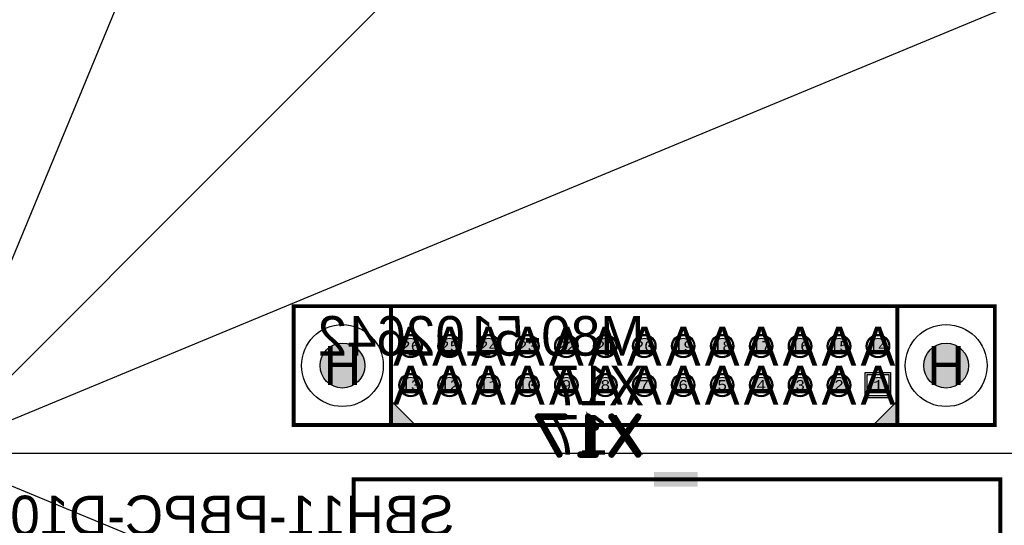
# Model space of a CAD drawing. Extents: x -125 to 125, y -186 to 125.
# Tile 85 of 112: x 4 to 55, y -4 to 22. Entities that reach past the tile are written whole.
import ezdxf
from ezdxf.enums import TextEntityAlignment as Align

# ---------------------------------------------------------------- set-up
doc = ezdxf.new("R2010")
doc.units = 0
doc.header["$MEASUREMENT"] = 0
for name, color, linetype in [('ASSEMBLY_OUTLINES_BTM', 191, 'CONTINUOUS'), ('ASSEMBLY_OUTLINES_TOP', 102, 'CONTINUOUS'), ('ASSEMBLY_PART_NUMBERS_BTM', 191, 'CONTINUOUS'), ('ASSEMBLY_REF_DES_BTM', 191, 'CONTINUOUS'), ('BOARD_OUTLINE', 10, 'CONTINUOUS'), ('DRILL_DRAWING', 21, 'CONTINUOUS'), ('GENERATED_SILKSCREEN_BTM', 255, 'CONTINUOUS'), ('MANUFACTURING_OUTLINES', 10, 'CONTINUOUS'), ('MOUNTING_HOLE_PADS_LAYER14', 150, 'CONTINUOUS'), ('MOUNTING_HOLE_PADS_LAYER15', 230, 'CONTINUOUS'), ('MOUNTING_HOLES_LAYER_BOT17', 42, 'CONTINUOUS'), ('MOUNTING_HOLES_LAYER_TOP', 42, 'CONTINUOUS'), ('PART_HOLES_LAYER_BOTTOM', 30, 'CONTINUOUS'), ('PART_HOLES_LAYER_TOP', 30, 'CONTINUOUS'), ('PART_PADS_LAYER_BOTTOM', 230, 'CONTINUOUS'), ('PART_PADS_LAYER_TOP', 150, 'CONTINUOUS'), ('PIN_NUMBERS_BTM', 8, 'CONTINUOUS'), ('PIN_NUMBERS_TOP', 8, 'CONTINUOUS'), ('PLACEMENT_OUTLINES_BTM', 222, 'CONTINUOUS'), ('PLANE_DATA_LAYER_BOTTOM', 230, 'CONTINUOUS'), ('PLANE_SHAPES_LAYER_BOTTOM', 230, 'CONTINUOUS'), ('PLANE_SHAPES_LAYER_TOP', 150, 'CONTINUOUS'), ('ROUTE_BORDER', 151, 'CONTINUOUS'), ('SILKSCREEN_OUTLINES_BTM', 211, 'CONTINUOUS'), ('SILKSCREEN_REF_DES_BTM', 211, 'CONTINUOUS'), ('SOLDERMASK_PADS_BTM', 12, 'CONTINUOUS'), ('SOLDERMASK_PADS_TOP', 180, 'CONTINUOUS')]:
    doc.layers.add(name, color=color, linetype=linetype)
doc.styles.add('COURIER_NEW', font='cour.ttf')
doc.styles.add('VERIBEST_GERBER_0', font='txt')

msp = doc.modelspace()

# ---------------------------------------------------------------- hatches: boundary and pattern name
at = {"layer": 'ASSEMBLY_OUTLINES_BTM'}
for points in [[(23.5, 1.45), (23.5, 2.7), (24.75, 1.45)], [(49.5, 1.45), (49.5, 2.7), (48.25, 1.45)]]:
    msp.add_hatch(color=256, dxfattribs=at).paths.add_polyline_path(points, flags=0)
at = {"layer": 'GENERATED_SILKSCREEN_BTM'}
for points in [[(24.75, 1.45), (23.5, 1.45), (23.5, 2.7)], [(49.5, 1.45), (48.25, 1.45), (49.5, 2.7)]]:
    msp.add_hatch(color=256, dxfattribs=at).paths.add_polyline_path(points, flags=0)
at = {"layer": 'MOUNTING_HOLES_LAYER_BOT17'}
h = msp.add_hatch(color=256, dxfattribs=at)
edge = h.paths.add_edge_path()
edge.add_arc((21, 4.5), 1.15, 0, 360)
h = msp.add_hatch(color=256, dxfattribs=at)
edge = h.paths.add_edge_path()
edge.add_arc((52, 4.5), 1.15, 0, 360)
at = {"layer": 'MOUNTING_HOLES_LAYER_TOP'}
h = msp.add_hatch(color=256, dxfattribs=at)
edge = h.paths.add_edge_path()
edge.add_arc((21, 4.5), 1.15, 0, 360)
h = msp.add_hatch(color=256, dxfattribs=at)
edge = h.paths.add_edge_path()
edge.add_arc((52, 4.5), 1.15, 0, 360)
at = {"layer": 'PART_HOLES_LAYER_BOTTOM'}
h = msp.add_hatch(color=256, dxfattribs=at)
edge = h.paths.add_edge_path()
edge.add_arc((24.5, 5.5), 0.4, 0, 360)
h = msp.add_hatch(color=256, dxfattribs=at)
edge = h.paths.add_edge_path()
edge.add_arc((26.5, 5.5), 0.4, 0, 360)
h = msp.add_hatch(color=256, dxfattribs=at)
edge = h.paths.add_edge_path()
edge.add_arc((28.5, 5.5), 0.4, 0, 360)
h = msp.add_hatch(color=256, dxfattribs=at)
edge = h.paths.add_edge_path()
edge.add_arc((30.5, 5.5), 0.4, 0, 360)
h = msp.add_hatch(color=256, dxfattribs=at)
edge = h.paths.add_edge_path()
edge.add_arc((32.5, 5.5), 0.4, 0, 360)
h = msp.add_hatch(color=256, dxfattribs=at)
edge = h.paths.add_edge_path()
edge.add_arc((34.5, 5.5), 0.4, 0, 360)
h = msp.add_hatch(color=256, dxfattribs=at)
edge = h.paths.add_edge_path()
edge.add_arc((36.5, 5.5), 0.4, 0, 360)
h = msp.add_hatch(color=256, dxfattribs=at)
edge = h.paths.add_edge_path()
edge.add_arc((38.5, 5.5), 0.4, 0, 360)
h = msp.add_hatch(color=256, dxfattribs=at)
edge = h.paths.add_edge_path()
edge.add_arc((40.5, 5.5), 0.4, 0, 360)
h = msp.add_hatch(color=256, dxfattribs=at)
edge = h.paths.add_edge_path()
edge.add_arc((42.5, 5.5), 0.4, 0, 360)
h = msp.add_hatch(color=256, dxfattribs=at)
edge = h.paths.add_edge_path()
edge.add_arc((44.5, 5.5), 0.4, 0, 360)
h = msp.add_hatch(color=256, dxfattribs=at)
edge = h.paths.add_edge_path()
edge.add_arc((46.5, 5.5), 0.4, 0, 360)
h = msp.add_hatch(color=256, dxfattribs=at)
edge = h.paths.add_edge_path()
edge.add_arc((48.5, 5.5), 0.4, 0, 360)
h = msp.add_hatch(color=256, dxfattribs=at)
edge = h.paths.add_edge_path()
edge.add_arc((24.5, 3.5), 0.4, 0, 360)
h = msp.add_hatch(color=256, dxfattribs=at)
edge = h.paths.add_edge_path()
edge.add_arc((26.5, 3.5), 0.4, 0, 360)
h = msp.add_hatch(color=256, dxfattribs=at)
edge = h.paths.add_edge_path()
edge.add_arc((28.5, 3.5), 0.4, 0, 360)
h = msp.add_hatch(color=256, dxfattribs=at)
edge = h.paths.add_edge_path()
edge.add_arc((30.5, 3.5), 0.4, 0, 360)
h = msp.add_hatch(color=256, dxfattribs=at)
edge = h.paths.add_edge_path()
edge.add_arc((32.5, 3.5), 0.4, 0, 360)
h = msp.add_hatch(color=256, dxfattribs=at)
edge = h.paths.add_edge_path()
edge.add_arc((34.5, 3.5), 0.4, 0, 360)
h = msp.add_hatch(color=256, dxfattribs=at)
edge = h.paths.add_edge_path()
edge.add_arc((36.5, 3.5), 0.4, 0, 360)
h = msp.add_hatch(color=256, dxfattribs=at)
edge = h.paths.add_edge_path()
edge.add_arc((38.5, 3.5), 0.4, 0, 360)
h = msp.add_hatch(color=256, dxfattribs=at)
edge = h.paths.add_edge_path()
edge.add_arc((40.5, 3.5), 0.4, 0, 360)
h = msp.add_hatch(color=256, dxfattribs=at)
edge = h.paths.add_edge_path()
edge.add_arc((42.5, 3.5), 0.4, 0, 360)
h = msp.add_hatch(color=256, dxfattribs=at)
edge = h.paths.add_edge_path()
edge.add_arc((44.5, 3.5), 0.4, 0, 360)
h = msp.add_hatch(color=256, dxfattribs=at)
edge = h.paths.add_edge_path()
edge.add_arc((46.5, 3.5), 0.4, 0, 360)
h = msp.add_hatch(color=256, dxfattribs=at)
edge = h.paths.add_edge_path()
edge.add_arc((48.5, 3.5), 0.4, 0, 360)
at = {"layer": 'PART_HOLES_LAYER_TOP'}
h = msp.add_hatch(color=256, dxfattribs=at)
edge = h.paths.add_edge_path()
edge.add_arc((24.5, 5.5), 0.4, 0, 360)
h = msp.add_hatch(color=256, dxfattribs=at)
edge = h.paths.add_edge_path()
edge.add_arc((26.5, 5.5), 0.4, 0, 360)
h = msp.add_hatch(color=256, dxfattribs=at)
edge = h.paths.add_edge_path()
edge.add_arc((28.5, 5.5), 0.4, 0, 360)
h = msp.add_hatch(color=256, dxfattribs=at)
edge = h.paths.add_edge_path()
edge.add_arc((30.5, 5.5), 0.4, 0, 360)
h = msp.add_hatch(color=256, dxfattribs=at)
edge = h.paths.add_edge_path()
edge.add_arc((32.5, 5.5), 0.4, 0, 360)
h = msp.add_hatch(color=256, dxfattribs=at)
edge = h.paths.add_edge_path()
edge.add_arc((34.5, 5.5), 0.4, 0, 360)
h = msp.add_hatch(color=256, dxfattribs=at)
edge = h.paths.add_edge_path()
edge.add_arc((36.5, 5.5), 0.4, 0, 360)
h = msp.add_hatch(color=256, dxfattribs=at)
edge = h.paths.add_edge_path()
edge.add_arc((38.5, 5.5), 0.4, 0, 360)
h = msp.add_hatch(color=256, dxfattribs=at)
edge = h.paths.add_edge_path()
edge.add_arc((40.5, 5.5), 0.4, 0, 360)
h = msp.add_hatch(color=256, dxfattribs=at)
edge = h.paths.add_edge_path()
edge.add_arc((42.5, 5.5), 0.4, 0, 360)
h = msp.add_hatch(color=256, dxfattribs=at)
edge = h.paths.add_edge_path()
edge.add_arc((44.5, 5.5), 0.4, 0, 360)
h = msp.add_hatch(color=256, dxfattribs=at)
edge = h.paths.add_edge_path()
edge.add_arc((46.5, 5.5), 0.4, 0, 360)
h = msp.add_hatch(color=256, dxfattribs=at)
edge = h.paths.add_edge_path()
edge.add_arc((48.5, 5.5), 0.4, 0, 360)
h = msp.add_hatch(color=256, dxfattribs=at)
edge = h.paths.add_edge_path()
edge.add_arc((24.5, 3.5), 0.4, 0, 360)
h = msp.add_hatch(color=256, dxfattribs=at)
edge = h.paths.add_edge_path()
edge.add_arc((26.5, 3.5), 0.4, 0, 360)
h = msp.add_hatch(color=256, dxfattribs=at)
edge = h.paths.add_edge_path()
edge.add_arc((28.5, 3.5), 0.4, 0, 360)
h = msp.add_hatch(color=256, dxfattribs=at)
edge = h.paths.add_edge_path()
edge.add_arc((30.5, 3.5), 0.4, 0, 360)
h = msp.add_hatch(color=256, dxfattribs=at)
edge = h.paths.add_edge_path()
edge.add_arc((32.5, 3.5), 0.4, 0, 360)
h = msp.add_hatch(color=256, dxfattribs=at)
edge = h.paths.add_edge_path()
edge.add_arc((34.5, 3.5), 0.4, 0, 360)
h = msp.add_hatch(color=256, dxfattribs=at)
edge = h.paths.add_edge_path()
edge.add_arc((36.5, 3.5), 0.4, 0, 360)
h = msp.add_hatch(color=256, dxfattribs=at)
edge = h.paths.add_edge_path()
edge.add_arc((38.5, 3.5), 0.4, 0, 360)
h = msp.add_hatch(color=256, dxfattribs=at)
edge = h.paths.add_edge_path()
edge.add_arc((40.5, 3.5), 0.4, 0, 360)
h = msp.add_hatch(color=256, dxfattribs=at)
edge = h.paths.add_edge_path()
edge.add_arc((42.5, 3.5), 0.4, 0, 360)
h = msp.add_hatch(color=256, dxfattribs=at)
edge = h.paths.add_edge_path()
edge.add_arc((44.5, 3.5), 0.4, 0, 360)
h = msp.add_hatch(color=256, dxfattribs=at)
edge = h.paths.add_edge_path()
edge.add_arc((46.5, 3.5), 0.4, 0, 360)
h = msp.add_hatch(color=256, dxfattribs=at)
edge = h.paths.add_edge_path()
edge.add_arc((48.5, 3.5), 0.4, 0, 360)
at = {"layer": 'PLANE_DATA_LAYER_BOTTOM'}
h = msp.add_hatch(color=256, dxfattribs=at)
h.paths.add_polyline_path([(-96.5, 0, -1), (96.5, 0, -1)], flags=0)
h.paths.add_polyline_path([(-92.5, 0, -1), (92.5, 0, -1)], flags=0)
at = {"layer": 'PLANE_SHAPES_LAYER_BOTTOM'}
h = msp.add_hatch(color=256, dxfattribs=at)
h.paths.add_polyline_path([(-96.5, 0, -1), (96.5, 0, -1)], flags=0)
h.paths.add_polyline_path([(-92.5, 0, -1), (92.5, 0, -1)], flags=0)
at = {"layer": 'PLANE_SHAPES_LAYER_TOP'}
h = msp.add_hatch(color=256, dxfattribs=at)
h.paths.add_polyline_path([(-96.56345, 0, -1), (96.56345, 0, -1)], flags=0)
h.paths.add_polyline_path([(-92.5, 0, -1), (92.5, 0, -1)], flags=0)
at = {"layer": 'SILKSCREEN_OUTLINES_BTM'}
for points in [[(23.5, 1.45), (23.5, 2.7), (24.75, 1.45)], [(49.5, 1.45), (49.5, 2.7), (48.25, 1.45)]]:
    msp.add_hatch(color=256, dxfattribs=at).paths.add_polyline_path(points, flags=0)

# ---------------------------------------------------------------- linework, layer by layer
at = {"layer": 'ASSEMBLY_OUTLINES_BTM', "const_width": 0.2}
for points in [[(18.5, 1.45), (18.5, 7.55), (54.5, 7.55), (54.5, 1.45)], [(23.5, 1.45), (23.5, 7.55), (49.5, 7.55), (49.5, 1.45)], [(21.58, -10.63), (21.58, -1.33), (54.78, -1.33), (54.78, -10.63)]]:
    msp.add_lwpolyline(points, close=True, dxfattribs=at)
at = {"layer": 'ASSEMBLY_OUTLINES_BTM'}
for points in [[(23.5, 1.45), (23.5, 2.7), (24.75, 1.45)], [(49.5, 1.45), (49.5, 2.7), (48.25, 1.45)]]:
    msp.add_lwpolyline(points, close=True, dxfattribs=at)
msp.add_solid([(37, -1.71), (39.25, -1.71), (37, -0.96), (39.25, -0.96)], dxfattribs=at)
at = {"layer": 'ASSEMBLY_OUTLINES_TOP'}
for points in [[(-36.75, -88.5), (39.786686, 96.275907)], [(-70.5, -70.5), (70.921356, 70.921356)], [(90.5, -37.5), (-94.275907, 39.036686)], [(-92.5, -38.25), (92.275907, 38.286686)], [(-100, 0), (100, 0)]]:
    msp.add_lwpolyline(points, dxfattribs=at)
for radius in [125, 90.284619, 85, 75]:
    msp.add_circle((0, 0), radius, dxfattribs=at)
at = {"layer": 'BOARD_OUTLINE'}
msp.add_circle((0, 0), 97.5, dxfattribs=at)
at = {"layer": 'GENERATED_SILKSCREEN_BTM', "const_width": 0.15}
for points in [[(18.5, 1.45), (18.5, 7.55), (54.5, 7.55), (54.5, 1.45)], [(23.5, 1.45), (23.5, 7.55), (49.5, 7.55), (49.5, 1.45)], [(21.58, -10.63), (21.58, -1.33), (54.78, -1.33), (54.78, -10.63)]]:
    msp.add_lwpolyline(points, close=True, dxfattribs=at)
at = {"layer": 'GENERATED_SILKSCREEN_BTM'}
for points in [[(24.75, 1.45), (23.5, 1.45), (23.5, 2.7)], [(49.5, 1.45), (48.25, 1.45), (49.5, 2.7)]]:
    msp.add_lwpolyline(points, close=True, dxfattribs=at)
at = {"layer": 'GENERATED_SILKSCREEN_BTM', "const_width": 0.254}
for points in [[(32.175904, -0.045584), (32.179968, -0.059808), (32.177936, -0.074032), (32.169808, -0.086224), (32.157616, -0.094352), (32.143392, -0.098416), (32.129168, -0.100448), (32.116976, -0.096384), (32.106816, -0.084192), (31.011568, 1.864496), (31.007504, 1.874656), (31.007504, 1.882784), (31.007504, 1.890912), (31.011568, 1.89904), (31.017664, 1.911232), (31.025792, 1.91936), (31.035952, 1.923424), (31.046112, 1.925456), (32.417712, 1.925456), (32.431936, 1.921392), (32.444128, 1.911232), (32.450224, 1.89904), (32.452256, 1.882784), (32.450224, 1.86856), (32.444128, 1.854336), (32.431936, 1.844176), (32.417712, 1.842144), (31.1152, 1.842144), (32.175904, -0.045584)], [(34.012832, -0.023232), (34.029088, -0.027296), (34.039248, -0.035424), (34.043312, -0.049648), (34.045344, -0.065904), (34.043312, -0.080128), (34.039248, -0.094352), (34.029088, -0.104512), (34.012832, -0.106544), (33.220352, -0.106544), (33.206128, -0.104512), (33.193936, -0.094352), (33.18784, -0.080128), (33.185808, -0.065904), (33.18784, -0.049648), (33.193936, -0.035424), (33.206128, -0.027296), (33.220352, -0.023232), (33.577984, -0.023232), (33.577984, 1.884816), (33.580016, 1.89904), (33.586112, 1.9092), (33.596272, 1.915296), (33.610496, 1.917328), (33.620656, 1.91936), (33.630816, 1.91936), (33.638944, 1.915296), (33.647072, 1.907168), (34.043312, 1.3504), (34.047376, 1.342272), (34.049408, 1.336176), (34.049408, 1.321952), (34.043312, 1.30976), (34.033152, 1.2996), (34.02096, 1.291472), (34.006736, 1.287408), (33.998608, 1.287408), (33.992512, 1.28944), (33.982352, 1.301632), (33.657232, 1.7568), (33.657232, -0.023232), (34.012832, -0.023232)], [(34.847984, -0.088256), (35.500256, 0.836304), (36.152528, -0.088256), (36.158624, -0.096384), (36.16472, -0.100448), (36.170816, -0.10248), (36.176912, -0.10248), (36.191136, -0.098416), (36.203328, -0.09232), (36.213488, -0.08216), (36.221616, -0.069968), (36.223648, -0.053712), (36.217552, -0.039488), (35.553088, 0.909456), (36.217552, 1.8584), (36.223648, 1.872624), (36.223648, 1.886848), (36.21552, 1.901072), (36.20536, 1.911232), (36.191136, 1.917328), (36.176912, 1.921392), (36.16472, 1.91936), (36.152528, 1.9092), (35.500256, 0.982608), (34.847984, 1.9092), (34.837824, 1.91936), (34.825632, 1.921392), (34.811408, 1.917328), (34.797184, 1.911232), (34.784992, 1.901072), (34.778896, 1.886848), (34.776864, 1.872624), (34.780928, 1.8584), (35.451488, 0.909456), (34.780928, -0.039488), (34.776864, -0.055744), (34.778896, -0.069968), (34.784992, -0.084192), (34.797184, -0.094352), (34.811408, -0.10248), (34.8236, -0.104512), (34.837824, -0.100448), (34.847984, -0.088256)]]:
    msp.add_lwpolyline(points, dxfattribs=at)
at = {"layer": 'MANUFACTURING_OUTLINES'}
msp.add_circle((0, 0), 97.5254, dxfattribs=at)
at = {"layer": 'MOUNTING_HOLE_PADS_LAYER14'}
for centre in [(21, 4.5), (52, 4.5)]:
    msp.add_circle(centre, 2.1, dxfattribs=at)
at = {"layer": 'MOUNTING_HOLE_PADS_LAYER15'}
for centre in [(21, 4.5), (52, 4.5)]:
    msp.add_circle(centre, 2.1, dxfattribs=at)
at = {"layer": 'MOUNTING_HOLES_LAYER_BOT17'}
for centre in [(21, 4.5), (52, 4.5)]:
    msp.add_circle(centre, 1.15, dxfattribs=at)
at = {"layer": 'MOUNTING_HOLES_LAYER_TOP'}
for centre in [(21, 4.5), (52, 4.5)]:
    msp.add_circle(centre, 1.15, dxfattribs=at)
at = {"layer": 'PART_HOLES_LAYER_BOTTOM'}
for centre in [(24.5, 5.5), (26.5, 5.5), (28.5, 5.5), (30.5, 5.5), (32.5, 5.5), (34.5, 5.5), (36.5, 5.5), (38.5, 5.5), (40.5, 5.5), (42.5, 5.5), (44.5, 5.5), (46.5, 5.5), (48.5, 5.5), (24.5, 3.5), (26.5, 3.5), (28.5, 3.5), (30.5, 3.5), (32.5, 3.5), (34.5, 3.5), (36.5, 3.5), (38.5, 3.5), (40.5, 3.5), (42.5, 3.5), (44.5, 3.5), (46.5, 3.5), (48.5, 3.5)]:
    msp.add_circle(centre, 0.4, dxfattribs=at)
at = {"layer": 'PART_HOLES_LAYER_TOP'}
for centre in [(24.5, 5.5), (26.5, 5.5), (28.5, 5.5), (30.5, 5.5), (32.5, 5.5), (34.5, 5.5), (36.5, 5.5), (38.5, 5.5), (40.5, 5.5), (42.5, 5.5), (44.5, 5.5), (46.5, 5.5), (48.5, 5.5), (24.5, 3.5), (26.5, 3.5), (28.5, 3.5), (30.5, 3.5), (32.5, 3.5), (34.5, 3.5), (36.5, 3.5), (38.5, 3.5), (40.5, 3.5), (42.5, 3.5), (44.5, 3.5), (46.5, 3.5), (48.5, 3.5)]:
    msp.add_circle(centre, 0.4, dxfattribs=at)
at = {"layer": 'PART_PADS_LAYER_BOTTOM'}
msp.add_lwpolyline([(47.95, 2.95), (47.95, 4.05), (49.05, 4.05), (49.05, 2.95)], close=True, dxfattribs=at)
for centre in [(24.5, 5.5), (26.5, 5.5), (28.5, 5.5), (30.5, 5.5), (32.5, 5.5), (34.5, 5.5), (36.5, 5.5), (38.5, 5.5), (40.5, 5.5), (42.5, 5.5), (44.5, 5.5), (46.5, 5.5), (48.5, 5.5), (24.5, 3.5), (26.5, 3.5), (28.5, 3.5), (30.5, 3.5), (32.5, 3.5), (34.5, 3.5), (36.5, 3.5), (38.5, 3.5), (40.5, 3.5), (42.5, 3.5), (44.5, 3.5), (46.5, 3.5)]:
    msp.add_circle(centre, 0.55, dxfattribs=at)
at = {"layer": 'PART_PADS_LAYER_TOP'}
msp.add_lwpolyline([(47.95, 2.95), (47.95, 4.05), (49.05, 4.05), (49.05, 2.95)], close=True, dxfattribs=at)
for centre in [(24.5, 5.5), (26.5, 5.5), (28.5, 5.5), (30.5, 5.5), (32.5, 5.5), (34.5, 5.5), (36.5, 5.5), (38.5, 5.5), (40.5, 5.5), (42.5, 5.5), (44.5, 5.5), (46.5, 5.5), (48.5, 5.5), (24.5, 3.5), (26.5, 3.5), (28.5, 3.5), (30.5, 3.5), (32.5, 3.5), (34.5, 3.5), (36.5, 3.5), (38.5, 3.5), (40.5, 3.5), (42.5, 3.5), (44.5, 3.5), (46.5, 3.5)]:
    msp.add_circle(centre, 0.55, dxfattribs=at)
at = {"layer": 'PLACEMENT_OUTLINES_BTM'}
for points in [[(18.5, 1.45), (18.5, 7.55), (54.5, 7.55), (54.5, 1.45)], [(21.58, -10.63), (21.58, -1.33), (54.78, -1.33), (54.78, -10.63)]]:
    msp.add_lwpolyline(points, close=True, dxfattribs=at)
at = {"layer": 'ROUTE_BORDER'}
msp.add_circle((0, 0), 96.5, dxfattribs=at)
at = {"layer": 'SILKSCREEN_OUTLINES_BTM'}
for points in [[(18.5, 1.45), (18.5, 7.55), (54.5, 7.55), (54.5, 1.45)], [(23.5, 1.45), (23.5, 7.55), (49.5, 7.55), (49.5, 1.45)], [(23.5, 1.45), (23.5, 2.7), (24.75, 1.45)], [(49.5, 1.45), (49.5, 2.7), (48.25, 1.45)], [(21.58, -10.63), (21.58, -1.33), (54.78, -1.33), (54.78, -10.63)]]:
    msp.add_lwpolyline(points, close=True, dxfattribs=at)
at = {"layer": 'SOLDERMASK_PADS_BTM'}
msp.add_lwpolyline([(47.85, 2.85), (47.85, 4.15), (49.15, 4.15), (49.15, 2.85)], close=True, dxfattribs=at)
for centre in [(24.5, 5.5), (26.5, 5.5), (28.5, 5.5), (30.5, 5.5), (32.5, 5.5), (34.5, 5.5), (36.5, 5.5), (38.5, 5.5), (40.5, 5.5), (42.5, 5.5), (44.5, 5.5), (46.5, 5.5), (48.5, 5.5), (24.5, 3.5), (26.5, 3.5), (28.5, 3.5), (30.5, 3.5), (32.5, 3.5), (34.5, 3.5), (36.5, 3.5), (38.5, 3.5), (40.5, 3.5), (42.5, 3.5), (44.5, 3.5), (46.5, 3.5)]:
    msp.add_circle(centre, 0.6, dxfattribs=at)
at = {"layer": 'SOLDERMASK_PADS_TOP'}
msp.add_lwpolyline([(47.85, 2.85), (47.85, 4.15), (49.15, 4.15), (49.15, 2.85)], close=True, dxfattribs=at)
for centre in [(24.5, 5.5), (26.5, 5.5), (28.5, 5.5), (30.5, 5.5), (32.5, 5.5), (34.5, 5.5), (36.5, 5.5), (38.5, 5.5), (40.5, 5.5), (42.5, 5.5), (44.5, 5.5), (46.5, 5.5), (48.5, 5.5), (24.5, 3.5), (26.5, 3.5), (28.5, 3.5), (30.5, 3.5), (32.5, 3.5), (34.5, 3.5), (36.5, 3.5), (38.5, 3.5), (40.5, 3.5), (42.5, 3.5), (44.5, 3.5), (46.5, 3.5)]:
    msp.add_circle(centre, 0.6, dxfattribs=at)

# ---------------------------------------------------------------- texts
at = {"layer": 'ASSEMBLY_PART_NUMBERS_BTM', "style": 'VERIBEST_GERBER_0', "text_generation_flag": 2}
for s, p in [('M80-5102642', (36.5, 7.04)), ('SBH11-PBPC-D10-ST-BK', (26.75, -2.17))]:
    msp.add_text(s, height=2.032, dxfattribs=at).set_placement(p, align=Align.TOP_LEFT)
at = {"layer": 'ASSEMBLY_REF_DES_BTM', "style": 'VERIBEST_GERBER_0', "text_generation_flag": 2}
msp.add_text('X17', height=2.032, dxfattribs=at).set_placement((36.5, 4.5), align=Align.TOP_LEFT)
at = {"layer": 'DRILL_DRAWING', "style": 'VERIBEST_GERBER_0'}
for s, p in [('A', (24.5, 5.5)), ('A', (26.5, 5.5)), ('A', (28.5, 5.5)), ('A', (30.5, 5.5)), ('A', (32.5, 5.5)), ('A', (34.5, 5.5)), ('A', (36.5, 5.5)), ('A', (38.5, 5.5)), ('A', (40.5, 5.5)), ('A', (42.5, 5.5)), ('A', (44.5, 5.5)), ('A', (46.5, 5.5)), ('A', (48.5, 5.5)), ('H', (21, 4.5)), ('H', (52, 4.5)), ('A', (24.5, 3.5)), ('A', (26.5, 3.5)), ('A', (28.5, 3.5)), ('A', (30.5, 3.5)), ('A', (32.5, 3.5)), ('A', (34.5, 3.5)), ('A', (36.5, 3.5)), ('A', (38.5, 3.5)), ('A', (40.5, 3.5)), ('A', (42.5, 3.5)), ('A', (44.5, 3.5)), ('A', (46.5, 3.5)), ('A', (48.5, 3.5))]:
    msp.add_text(s, height=2, dxfattribs=at).set_placement(p, align=Align.MIDDLE_CENTER)
at = {"layer": 'PIN_NUMBERS_BTM', "style": 'COURIER_NEW'}
for s, p in [('26', (24.5, 5.5)), ('25', (26.5, 5.5)), ('24', (28.5, 5.5)), ('23', (30.5, 5.5)), ('22', (32.5, 5.5)), ('21', (34.5, 5.5)), ('20', (36.5, 5.5)), ('19', (38.5, 5.5)), ('18', (40.5, 5.5)), ('17', (42.5, 5.5)), ('16', (44.5, 5.5)), ('15', (46.5, 5.5)), ('14', (48.5, 5.5)), ('13', (24.5, 3.5)), ('12', (26.5, 3.5)), ('11', (28.5, 3.5)), ('10', (30.5, 3.5)), ('9', (32.5, 3.5)), ('8', (34.5, 3.5)), ('7', (36.5, 3.5)), ('6', (38.5, 3.5)), ('5', (40.5, 3.5)), ('4', (42.5, 3.5)), ('3', (44.5, 3.5)), ('2', (46.5, 3.5)), ('1', (48.5, 3.5))]:
    msp.add_text(s, height=0.508, dxfattribs=at).set_placement(p, align=Align.MIDDLE_CENTER)
at = {"layer": 'PIN_NUMBERS_TOP', "style": 'COURIER_NEW'}
for s, p in [('26', (24.5, 5.5)), ('25', (26.5, 5.5)), ('24', (28.5, 5.5)), ('23', (30.5, 5.5)), ('22', (32.5, 5.5)), ('21', (34.5, 5.5)), ('20', (36.5, 5.5)), ('19', (38.5, 5.5)), ('18', (40.5, 5.5)), ('17', (42.5, 5.5)), ('16', (44.5, 5.5)), ('15', (46.5, 5.5)), ('14', (48.5, 5.5)), ('13', (24.5, 3.5)), ('12', (26.5, 3.5)), ('11', (28.5, 3.5)), ('10', (30.5, 3.5)), ('9', (32.5, 3.5)), ('8', (34.5, 3.5)), ('7', (36.5, 3.5)), ('6', (38.5, 3.5)), ('5', (40.5, 3.5)), ('4', (42.5, 3.5)), ('3', (44.5, 3.5)), ('2', (46.5, 3.5)), ('1', (48.5, 3.5))]:
    msp.add_text(s, height=0.508, dxfattribs=at).set_placement(p, align=Align.MIDDLE_CENTER)
at = {"layer": 'SILKSCREEN_REF_DES_BTM', "style": 'VERIBEST_GERBER_0', "text_generation_flag": 2}
msp.add_text('X17', height=2.032, dxfattribs=at).set_placement((36.5, 1.96), align=Align.TOP_LEFT)

doc.saveas('drawing.dxf')
